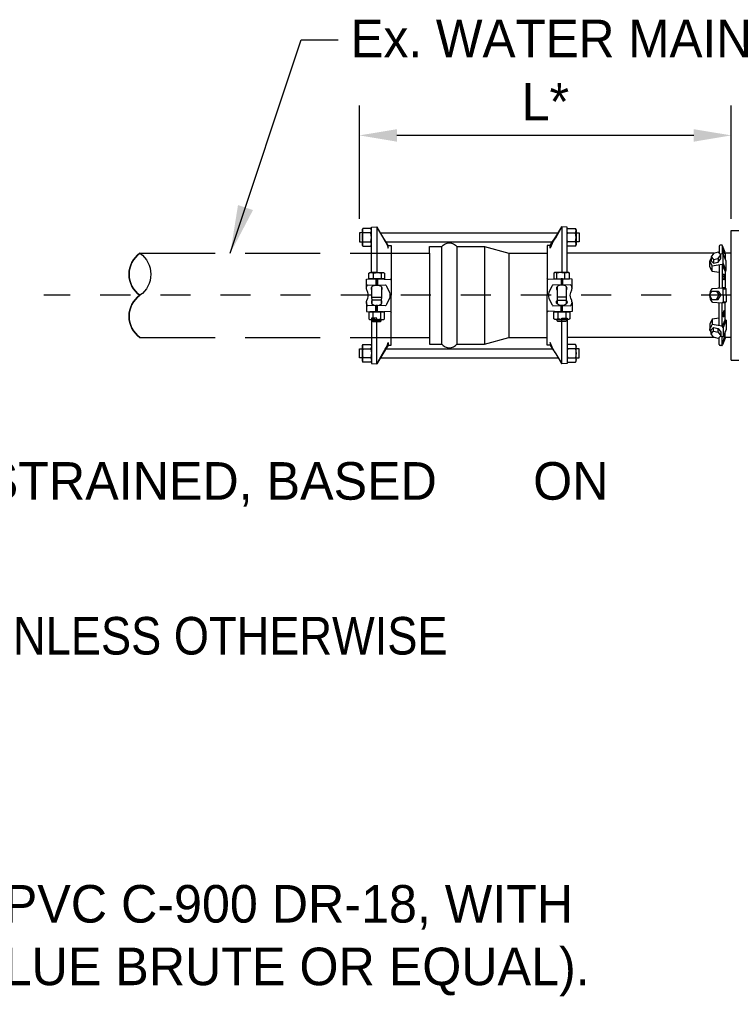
# Model space of a CAD drawing. Header units: feet. Extents: x 6 to 191, y 4 to 30.
# Tile 18 of 42: x 40.75 to 43.12, y 8.01 to 11.29. Entities that reach past the tile are written whole.
import ezdxf

# ---------------------------------------------------------------- set-up
doc = ezdxf.new("R2010")
doc.units = ezdxf.units.FT
doc.header["$MEASUREMENT"] = 0
doc.linetypes.add('B', pattern=[0.3, 0.25, -0.05])
doc.linetypes.add('CENTER', pattern=[2, 1.25, -0.25, 0.25, -0.25])
for name, color, linetype in [('DETAILS', 4, 'Continuous'), ('E-WATER', 140, 'B'), ('P-STORM', 2, 'Continuous'), ('text', 9, 'Continuous')]:
    doc.layers.add(name, color=color, linetype=linetype)
doc.styles.add('RS1', font='SIMPLEX.SHX', dxfattribs={"height": 0.1})
doc.styles.add('SOLID', font='arialbd.ttf')
doc.styles.get("Standard").update_dxf_attribs({"font": 'font31.shx'})
doc.dimstyles.new('COEC', dxfattribs={"dimscale": 13.9, "dimtxt": 0.18, "dimasz": 0.18, "dimexe": 0.18, "dimexo": 0.0625, "dimgap": 0.09, "dimtad": 1, "dimzin": 0, "dimdsep": 46, "dimtxsty": 'Standard', "dimcen": 0.09, "dimclrd": 256, "dimclre": 256, "dimclrt": 256, "dimaunit": 1, "dimadec": 4, "dimazin": 0, "dimtfac": 1, "dimtofl": 0, "dimtmove": 0, "dimatfit": 3, "dimfxl": 1, "dimtolj": 1, "dimtzin": 0, "dimlwd": -1, "dimlwe": -1, "dimarcsym": 0})
doc.dimstyles.get("Standard").update_dxf_attribs({"dimtxt": 0.18, "dimasz": 0.18, "dimexe": 0.18, "dimexo": 0.0625, "dimgap": 0.09, "dimtad": 0, "dimtih": 1, "dimtoh": 1, "dimdec": 4, "dimzin": 0, "dimdsep": 46, "dimtxsty": 'Standard', "dimcen": 0.09, "dimadec": 0, "dimazin": 0, "dimtfac": 1, "dimtdec": 4, "dimtofl": 0, "dimtmove": 0, "dimatfit": 3, "dimfxl": 1, "dimtolj": 1, "dimtzin": 0, "dimarcsym": 0})

# ---------------------------------------------------------------- blocks, each defined once
blk = doc.blocks.new('*D68')
at = {"layer": 'Defpoints', "color": 0, "transparency": 16777216}
for p in [(41.8844, 10.9006), (41.8844, 10.5229), (43.1222, 10.5229)]:
    blk.add_point(p, dxfattribs=at)
at = {"layer": 'text', "transparency": 16777216}
for p, q in [((41.8844, 10.6229), (41.8844, 11.0006)), ((43.1222, 10.6229), (43.1222, 11.0006)), ((42.9972, 10.9006), (42.0094, 10.9006))]:
    blk.add_line(p, q, dxfattribs=at)
for points in [[(42.0094, 10.9214), (42.0094, 10.8797), (41.8844, 10.9006)], [(42.9972, 10.9214), (42.9972, 10.8797), (43.1222, 10.9006)]]:
    blk.add_solid(points, dxfattribs=at)
at = {"layer": 'text', "transparency": 16777216, "insert": (42.5033, 11.0131), "char_height": 0.125, "attachment_point": 5}
blk.add_mtext('\\A1;L*', dxfattribs=at)

msp = doc.modelspace()

# ---------------------------------------------------------------- linework, layer by layer
at = {"layer": 'DETAILS'}
for p, q in [((43.06542, 10.50848), (42.57564, 10.50848)), ((43.06542, 10.22802), (42.57564, 10.22802))]:
    msp.add_line(p, q, dxfattribs=at)
at = {"layer": 'DETAILS', "flags": 128}
for points in [[(41.99031, 10.50848), (42.11791, 10.50848), (42.11791, 10.53054), (42.15853, 10.53054, -0.4831692), (42.20903, 10.53054), (42.30071, 10.53054), (42.38196, 10.50848), (42.50956, 10.50848)], [(41.99031, 10.22802), (42.11791, 10.22802), (42.11791, 10.20596), (42.15853, 10.20596, 0.4831692), (42.20903, 10.20596), (42.30071, 10.20596), (42.38196, 10.22802), (42.50956, 10.22802)]]:
    msp.add_lwpolyline(points, format="xyb", dxfattribs=at)
for points in [[(42.15853, 10.20612), (42.15853, 10.53054)], [(42.20903, 10.53054), (42.20903, 10.20612)], [(42.30071, 10.53054), (42.30071, 10.20612)], [(42.11791, 10.50848), (42.11791, 10.22818)], [(42.38196, 10.50848), (42.38196, 10.22818)]]:
    msp.add_lwpolyline(points, dxfattribs=at)
at = {"layer": 'E-WATER'}
for p, q in [((41.154, 10.50848), (42.11791, 10.50848)), ((41.154, 10.22802), (42.11791, 10.22802))]:
    msp.add_line(p, q, dxfattribs=at)
at = {"layer": 'E-WATER', "linetype": 'Continuous'}
for points in [[(41.154, 10.50848, 0.5170195), (41.154, 10.36825, -1.3635013)], [(41.154, 10.36825, -0.5170195), (41.154, 10.50848, 1.3635013)], [(41.154, 10.50848, -0.5170195), (41.154, 10.36825, 1.3635013)], [(41.154, 10.36825, 0.5170195), (41.154, 10.22802, -1.3635013)], [(41.154, 10.22802, -0.5170195), (41.154, 10.36825, 1.3635013)]]:
    msp.add_lwpolyline(points, format="xyb", dxfattribs=at)
at = {"layer": 'P-STORM'}
for p, q in [((41.9243, 10.59521), (41.94197, 10.59582)), ((41.9243, 10.50848), (41.9243, 10.59521)), ((41.94197, 10.59582), (41.94197, 10.44412)), ((42.57564, 10.59521), (42.55797, 10.59582)), ((42.55797, 10.59582), (42.55797, 10.44412)), ((42.57564, 10.50848), (42.57564, 10.59521)), ((43.08203, 10.5324), (43.08203, 10.50868)), ((43.09035, 10.53527), (43.0849, 10.53527)), ((43.09236, 10.53445), (43.09236, 10.50672)), ((43.10143, 10.51037), (43.09305, 10.53338)), ((41.9243, 10.44412), (41.9243, 10.50848)), ((42.57564, 10.44412), (42.57564, 10.50848)), ((43.07906, 10.4913), (43.07906, 10.47849)), ((43.09236, 10.50672), (43.08589, 10.50493)), ((43.09523, 10.50636), (43.09236, 10.50672)), ((43.09523, 10.47537), (43.09523, 10.50636)), ((43.10499, 10.48169), (43.09523, 10.50636)), ((43.10212, 10.5093), (43.10212, 10.48894)), ((43.1222, 10.50848), (43.10412, 10.50848)), ((43.05094, 10.46457), (43.0509, 10.4823)), ((43.09236, 10.47062), (43.05871, 10.46575)), ((43.05871, 10.44791), (43.05871, 10.46575)), ((43.06331, 10.48772), (43.06331, 10.47491)), ((43.08203, 10.46912), (43.08203, 10.395)), ((43.09523, 10.47537), (43.09236, 10.47062)), ((43.10212, 10.44833), (43.09236, 10.47062)), ((43.09236, 10.47062), (43.09236, 10.39303)), ((43.10499, 10.4507), (43.09523, 10.47537)), ((43.10499, 10.4507), (43.10499, 10.48169)), ((41.94197, 10.44412), (41.9243, 10.44412)), ((42.55797, 10.44412), (42.57564, 10.44412)), ((43.08203, 10.44431), (43.05871, 10.44791)), ((43.10212, 10.44833), (43.10499, 10.4507)), ((43.10212, 10.44833), (43.10212, 10.39303)), ((43.05924, 10.39072), (43.09236, 10.39303)), ((43.10212, 10.39303), (43.09236, 10.39303)), ((43.09236, 10.39303), (43.09523, 10.39016)), ((43.09523, 10.39016), (43.10499, 10.39016)), ((43.09523, 10.36825), (43.09523, 10.39016)), ((43.10212, 10.39303), (43.10499, 10.39016)), ((43.10499, 10.36825), (43.10499, 10.39016)), ((43.07317, 10.3826), (43.08105, 10.36825)), ((43.07317, 10.35391), (43.08105, 10.36825)), ((43.08761, 10.36825), (43.08105, 10.36825)), ((43.08761, 10.36825), (43.08105, 10.36825)), ((43.09523, 10.36825), (43.09523, 10.34634)), ((43.10499, 10.36825), (43.10499, 10.34634)), ((43.05924, 10.34579), (43.09236, 10.34347)), ((43.08203, 10.26738), (43.08203, 10.34151)), ((43.09236, 10.34347), (43.09523, 10.34634)), ((43.10212, 10.34347), (43.09236, 10.34347)), ((43.09236, 10.26589), (43.09236, 10.34347)), ((43.09523, 10.34634), (43.10499, 10.34634)), ((43.10212, 10.34347), (43.10499, 10.34634)), ((43.10212, 10.28818), (43.10212, 10.34347)), ((41.94197, 10.29239), (41.9243, 10.29239)), ((41.9243, 10.29239), (41.9243, 10.22802)), ((41.94197, 10.14068), (41.94197, 10.29239)), ((42.55797, 10.14068), (42.55797, 10.29239)), ((42.55797, 10.29239), (42.57564, 10.29239)), ((42.57564, 10.29239), (42.57564, 10.22802)), ((43.08203, 10.29219), (43.05871, 10.2886)), ((43.05094, 10.27193), (43.0509, 10.25421)), ((43.05871, 10.2886), (43.05871, 10.27076)), ((43.09236, 10.26589), (43.05871, 10.27076)), ((43.06331, 10.24879), (43.06331, 10.2616)), ((43.10212, 10.28818), (43.09236, 10.26589)), ((43.09523, 10.26114), (43.09236, 10.26589)), ((43.10499, 10.28581), (43.09523, 10.26114)), ((43.09523, 10.26114), (43.09523, 10.23015)), ((43.10212, 10.28818), (43.10499, 10.28581)), ((43.10499, 10.28581), (43.10499, 10.25482)), ((41.9243, 10.22802), (41.9243, 10.1413)), ((42.57564, 10.22802), (42.57564, 10.1413)), ((43.07906, 10.24521), (43.07906, 10.25802)), ((43.08203, 10.2041), (43.08203, 10.22782)), ((43.09236, 10.22978), (43.08589, 10.23157)), ((43.09523, 10.23015), (43.09236, 10.22978)), ((43.09236, 10.20205), (43.09236, 10.22978)), ((43.10143, 10.22613), (43.09305, 10.20312)), ((43.10499, 10.25482), (43.09523, 10.23015)), ((43.10212, 10.2272), (43.10212, 10.24756)), ((43.1222, 10.22802), (43.10412, 10.22802)), ((43.09035, 10.20123), (43.0849, 10.20123)), ((41.9243, 10.1413), (41.94197, 10.14068)), ((42.57564, 10.1413), (42.55797, 10.14068))]:
    msp.add_line(p, q, dxfattribs=at)
at = {"layer": 'P-STORM', "linetype": 'Continuous'}
for p, q in [((43.1222, 10.58425), (43.15349, 10.58425)), ((43.1222, 10.15225), (43.1222, 10.58425)), ((43.1222, 10.36413), (43.1222, 10.58013)), ((43.1222, 10.15225), (43.15349, 10.15225))]:
    msp.add_line(p, q, dxfattribs=at)
at = {"layer": 'P-STORM', "flags": 128}
for points in [[(41.9243, 10.58668), (41.92247, 10.59061), (41.89631, 10.59061), (41.89448, 10.58668), (41.89448, 10.57653), (41.88435, 10.57653), (41.88435, 10.54606), (41.89448, 10.54606), (41.89448, 10.5359), (41.89631, 10.53197), (41.92249, 10.53203), (41.9243, 10.5359)], [(42.57564, 10.58668), (42.57747, 10.59061), (42.60363, 10.59061), (42.60546, 10.58668), (42.60546, 10.57653), (42.61559, 10.57653), (42.61559, 10.54606), (42.60546, 10.54606), (42.60546, 10.5359), (42.60363, 10.53197), (42.57745, 10.53203), (42.57564, 10.5359)], [(41.89448, 10.57653), (41.89448, 10.54606)], [(41.95386, 10.57653), (42.54491, 10.57653)], [(42.60546, 10.57653), (42.60546, 10.54606)], [(41.89631, 10.54664), (41.92247, 10.54664)], [(41.9728, 10.54606), (42.52714, 10.54616)], [(41.98041, 10.5342), (41.99031, 10.53378)], [(41.99031, 10.53378), (41.99031, 10.36825)], [(42.51953, 10.5342), (42.50963, 10.53378)], [(42.50963, 10.53378), (42.50963, 10.36825)], [(42.60363, 10.54664), (42.57747, 10.54664)], [(41.93166, 10.42283), (41.93166, 10.44208)], [(41.93958, 10.42275), (41.93958, 10.4026)], [(41.94197, 10.40252), (41.94201, 10.42283)], [(41.94436, 10.42275), (41.94436, 10.4026)], [(41.95785, 10.42283), (41.95785, 10.44208)], [(42.5421, 10.42283), (42.5421, 10.44208)], [(42.55558, 10.42275), (42.55558, 10.4026)], [(42.55797, 10.40252), (42.55794, 10.42283)], [(42.56036, 10.42275), (42.56036, 10.4026)], [(42.56828, 10.42283), (42.56828, 10.44208)], [(41.92674, 10.33945), (41.92674, 10.35174), (41.92637, 10.36189), (41.92637, 10.39679)], [(41.95757, 10.39679), (41.95757, 10.36189), (41.9572, 10.35174), (41.9572, 10.33945)], [(42.54237, 10.39679), (42.54237, 10.36189), (42.54274, 10.35174), (42.54274, 10.33945)], [(42.57321, 10.33945), (42.57321, 10.35174), (42.57357, 10.36189), (42.57357, 10.39679)], [(41.92637, 10.36189), (41.95757, 10.36189)], [(41.99031, 10.20273), (41.99031, 10.36825)], [(42.50963, 10.20273), (42.50963, 10.36825)], [(42.57357, 10.36189), (42.54237, 10.36189)], [(41.9572, 10.35174), (41.92674, 10.35174)], [(41.93958, 10.31376), (41.93958, 10.3339)], [(41.94197, 10.33399), (41.94201, 10.31367)], [(41.94436, 10.31376), (41.94436, 10.3339)], [(42.54274, 10.35174), (42.57321, 10.35174)], [(42.55558, 10.31376), (42.55558, 10.3339)], [(42.55797, 10.33399), (42.55794, 10.31367)], [(42.56036, 10.31376), (42.56036, 10.3339)], [(41.92878, 10.31179), (41.92877, 10.28983)], [(41.95516, 10.31179), (41.95516, 10.28984)], [(42.54478, 10.31179), (42.54478, 10.28984)], [(42.57116, 10.31179), (42.57117, 10.28983)], [(41.92674, 10.2878), (41.92674, 10.28307), (41.92923, 10.28065), (41.95471, 10.28065), (41.9572, 10.28307), (41.9572, 10.2878)], [(41.9572, 10.28307), (41.92674, 10.28307)], [(42.57321, 10.2878), (42.57321, 10.28307), (42.57071, 10.28065), (42.54523, 10.28065), (42.54274, 10.28307), (42.54274, 10.2878)], [(42.54274, 10.28307), (42.5732, 10.28307)], [(41.9243, 10.14998), (41.92247, 10.14605), (41.89631, 10.14605), (41.89448, 10.14998), (41.89448, 10.16014), (41.88435, 10.16014), (41.88435, 10.19061), (41.89448, 10.19061), (41.89448, 10.20076), (41.89631, 10.20469), (41.92249, 10.20464), (41.9243, 10.20076)], [(41.98041, 10.20231), (41.99031, 10.20273)], [(42.51953, 10.20231), (42.50963, 10.20273)], [(42.57564, 10.14998), (42.57747, 10.14605), (42.60363, 10.14605), (42.60546, 10.14998), (42.60546, 10.16014), (42.61559, 10.16014), (42.61559, 10.19061), (42.60546, 10.19061), (42.60546, 10.20076), (42.60363, 10.20469), (42.57745, 10.20464), (42.57564, 10.20076)], [(41.89448, 10.16014), (41.89448, 10.19061)], [(41.89631, 10.19003), (41.92247, 10.19003)], [(41.9728, 10.19061), (42.52714, 10.1905)], [(42.60363, 10.19003), (42.57747, 10.19003)], [(42.60546, 10.16014), (42.60546, 10.19061)], [(41.95386, 10.16014), (42.54491, 10.16014)]]:
    msp.add_lwpolyline(points, dxfattribs=at)
for points in [[(41.89631, 10.53198, -0.2496441), (41.89631, 10.54664, -0.1249094), (41.89631, 10.57595, -0.2498151), (41.89631, 10.59061, 2.3295405)], [(41.92247, 10.53198, 0.2496441), (41.92247, 10.54664, 0.1249094), (41.92247, 10.57595, 0.2498151), (41.92247, 10.59061, -2.3295405)], [(41.94197, 10.59582), (41.96082, 10.56268), (41.96572, 10.55474, -0.0756473), (41.98046, 10.52489), (41.98046, 10.53412), (41.97365, 10.5448), (41.96202, 10.56281), (41.94199, 10.59579)], [(42.55797, 10.59582), (42.53912, 10.56268), (42.53422, 10.55474, 0.0756473), (42.51948, 10.52489), (42.51948, 10.53412), (42.52629, 10.5448), (42.53792, 10.56281), (42.55795, 10.59579)], [(42.57747, 10.53198, -0.2496441), (42.57747, 10.54664, -0.1249094), (42.57747, 10.57595, -0.2498151), (42.57747, 10.59061, 2.3295405)], [(42.60363, 10.53198, 0.2496441), (42.60363, 10.54664, 0.1249094), (42.60363, 10.57595, 0.2498151), (42.60363, 10.59061, -2.3295405)], [(41.92247, 10.57595), (41.89631, 10.57595, 4.3157941)], [(42.57747, 10.57595), (42.60363, 10.57595, -4.3157941)], [(41.9077, 10.39197), (41.9077, 10.42163), (41.93958, 10.42275), (41.94197, 10.42283), (41.94436, 10.42275), (41.98775, 10.42123, 0.260039), (41.98945, 10.42249), (41.99031, 10.4244)], [(41.91578, 10.44208, -0.2567541), (41.93165, 10.44208, -0.1555607), (41.95784, 10.44208, -0.3949087), (41.96815, 10.44208, 0.999914)], [(42.59224, 10.39197), (42.59224, 10.42163), (42.56036, 10.42275), (42.55797, 10.42283), (42.55558, 10.42275), (42.51219, 10.42123, -0.260039), (42.51049, 10.42249), (42.50963, 10.4244)], [(42.58416, 10.44208, 0.2567541), (42.56829, 10.44208, 0.1555607), (42.5421, 10.44208, 0.3949087), (42.53179, 10.44208, -0.999914)], [(41.92637, 10.38559, -0.1654607), (41.9243, 10.39127, -0.1763281), (41.92637, 10.39679, -0.2232788), (41.94197, 10.40245, -0.2232199), (41.95757, 10.39679, -0.3703992), (41.95757, 10.38559, -43.2937665)], [(42.57357, 10.38559, 0.1654607), (42.57564, 10.39127, 0.1763281), (42.57357, 10.39679, 0.2232788), (42.55797, 10.40245, 0.2232199), (42.54237, 10.39679, 0.3703992), (42.54237, 10.38559, 43.2937665)], [(41.9077, 10.34453), (41.9077, 10.31487), (41.93958, 10.31376), (41.94197, 10.31367), (41.94436, 10.31376), (41.98775, 10.31527, -0.260039), (41.98945, 10.31401), (41.99031, 10.3121)], [(41.92637, 10.35108, 0.1654607), (41.9243, 10.3454, 0.1763281), (41.92637, 10.33988, 0.2232788), (41.94197, 10.33422, 0.2232199), (41.95757, 10.33988, 0.3703992), (41.95757, 10.35108, 43.2937665)], [(42.59224, 10.34453), (42.59224, 10.31487), (42.56036, 10.31376), (42.55797, 10.31367), (42.55558, 10.31376), (42.51219, 10.31527, 0.260039), (42.51049, 10.31401), (42.50963, 10.3121)], [(42.57357, 10.35108, -0.1654607), (42.57564, 10.3454, -0.1763281), (42.57357, 10.33988, -0.2232788), (42.55797, 10.33422, -0.2232199), (42.54237, 10.33988, -0.3703992), (42.54237, 10.35108, -43.2937665)], [(41.91558, 10.31179, -0.3097278), (41.92878, 10.31179, -0.1425026), (41.95516, 10.31179, -0.3095457), (41.96835, 10.31179, 26.8768464)], [(42.58436, 10.31179, 0.3097278), (42.57116, 10.31179, 0.1425026), (42.54478, 10.31179, 0.3095457), (42.53159, 10.31179, -26.8768464)], [(41.91558, 10.28984, 0.3097278), (41.92878, 10.28984, 0.1425026), (41.95516, 10.28984, 0.3095457), (41.96835, 10.28984, -26.8768464)], [(42.58436, 10.28984, -0.3097278), (42.57116, 10.28984, -0.1425026), (42.54478, 10.28984, -0.3095457), (42.53159, 10.28984, 26.8768464)], [(41.89631, 10.20469, 0.2496441), (41.89631, 10.19003, 0.1249094), (41.89631, 10.16071, 0.2498151), (41.89631, 10.14605, -2.3295405)], [(41.92247, 10.20469, -0.2496441), (41.92247, 10.19003, -0.1249094), (41.92247, 10.16071, -0.2498151), (41.92247, 10.14605, 2.3295405)], [(41.94197, 10.14068), (41.96082, 10.17382), (41.96572, 10.18177, 0.0756473), (41.98046, 10.21161), (41.98046, 10.20238), (41.97365, 10.1917), (41.96202, 10.17369), (41.94199, 10.14071)], [(42.55797, 10.14068), (42.53912, 10.17382), (42.53422, 10.18177, -0.0756473), (42.51948, 10.21161), (42.51948, 10.20238), (42.52629, 10.1917), (42.53792, 10.17369), (42.55795, 10.14071)], [(42.57747, 10.20469, 0.2496441), (42.57747, 10.19003, 0.1249094), (42.57747, 10.16071, 0.2498151), (42.57747, 10.14605, -2.3295405)], [(42.60363, 10.20469, -0.2496441), (42.60363, 10.19003, -0.1249094), (42.60363, 10.16071, -0.2498151), (42.60363, 10.14605, 2.3295405)], [(41.92247, 10.16071), (41.89631, 10.16071, -4.3157941)], [(42.57747, 10.16071), (42.60363, 10.16071, 4.3157941)]]:
    msp.add_lwpolyline(points, format="xyb", dxfattribs=at)
at = {"layer": 'P-STORM', "linetype": 'Continuous'}
msp.add_lwpolyline([(43.1222, 10.15225), (43.1222, 10.58425)], dxfattribs=at)
at = {"layer": 'P-STORM'}
for points in [[(43.09901, 10.50717), (43.09893, 10.50727), (43.09884, 10.50742), (43.09874, 10.5076), (43.09863, 10.50782), (43.09852, 10.50808), (43.09839, 10.50837), (43.09827, 10.50871), (43.09813, 10.50907), (43.098, 10.50947), (43.09785, 10.5099), (43.09771, 10.51036), (43.09756, 10.51084), (43.0974, 10.51135), (43.09725, 10.51189), (43.09709, 10.51244), (43.09694, 10.51301), (43.09678, 10.5136), (43.09663, 10.5142), (43.09647, 10.51481), (43.09632, 10.51543), (43.09617, 10.51605), (43.09602, 10.51668), (43.09588, 10.51731), (43.09574, 10.51793), (43.09561, 10.51855), (43.09548, 10.51916), (43.09536, 10.51976), (43.09525, 10.52035), (43.09514, 10.52092), (43.09504, 10.52148), (43.09495, 10.52201), (43.09487, 10.52252), (43.09479, 10.52301), (43.09473, 10.52346), (43.09467, 10.52389), (43.09463, 10.52429), (43.09459, 10.52466), (43.09457, 10.52499), (43.09455, 10.52528), (43.09455, 10.52554), (43.09455, 10.52576), (43.09457, 10.52595), (43.09459, 10.52609), (43.09463, 10.52619), (43.09467, 10.52625), (43.09473, 10.52627), (43.09479, 10.52625), (43.09487, 10.52619), (43.09495, 10.52609), (43.09504, 10.52595), (43.09514, 10.52576), (43.09525, 10.52554), (43.09536, 10.52528), (43.09548, 10.52499), (43.09561, 10.52466), (43.09574, 10.52429), (43.09588, 10.52389), (43.09602, 10.52346), (43.09617, 10.523), (43.09632, 10.52252), (43.09647, 10.52201), (43.09663, 10.52148), (43.09678, 10.52092), (43.09694, 10.52035), (43.09709, 10.51976), (43.09725, 10.51916), (43.0974, 10.51855), (43.09756, 10.51793), (43.09771, 10.51731), (43.09785, 10.51668), (43.098, 10.51605), (43.09813, 10.51543), (43.09827, 10.51481), (43.09839, 10.5142), (43.09852, 10.5136), (43.09863, 10.51301), (43.09874, 10.51244), (43.09884, 10.51188), (43.09893, 10.51135), (43.09901, 10.51084), (43.09908, 10.51036), (43.09915, 10.5099), (43.0992, 10.50947), (43.09925, 10.50907), (43.09928, 10.50871), (43.09931, 10.50837), (43.09932, 10.50808), (43.09933, 10.50782), (43.09932, 10.5076), (43.09931, 10.50742), (43.09928, 10.50727), (43.09925, 10.50717), (43.0992, 10.50711), (43.09915, 10.50709), (43.09908, 10.50711)], [(43.05543, 10.49601), (43.05543, 10.4832), (43.06331, 10.47491), (43.07906, 10.47849), (43.08761, 10.49044), (43.08761, 10.50325), (43.07906, 10.51158), (43.06331, 10.508)], [(43.09487, 10.42848), (43.09479, 10.42911), (43.09473, 10.42973), (43.09467, 10.43036), (43.09463, 10.43098), (43.09459, 10.4316), (43.09457, 10.43222), (43.09455, 10.43282), (43.09455, 10.4334), (43.09455, 10.43398), (43.09457, 10.43453), (43.09459, 10.43506), (43.09463, 10.43557), (43.09467, 10.43606), (43.09473, 10.43652), (43.09479, 10.43695), (43.09487, 10.43734), (43.09495, 10.43771), (43.09504, 10.43804), (43.09514, 10.43833), (43.09525, 10.43859), (43.09536, 10.43882), (43.09548, 10.439), (43.09561, 10.43914), (43.09574, 10.43924), (43.09588, 10.4393), (43.09602, 10.43932), (43.09617, 10.4393), (43.09632, 10.43924), (43.09647, 10.43914), (43.09663, 10.439), (43.09678, 10.43882), (43.09694, 10.4386), (43.09709, 10.43834), (43.09725, 10.43804), (43.0974, 10.43771), (43.09756, 10.43734), (43.09771, 10.43694), (43.09785, 10.43652), (43.098, 10.43606), (43.09813, 10.43557), (43.09827, 10.43506), (43.09839, 10.43453), (43.09852, 10.43398), (43.09863, 10.4334), (43.09874, 10.43282), (43.09884, 10.43222), (43.09893, 10.4316), (43.09901, 10.43099), (43.09908, 10.43036), (43.09915, 10.42973), (43.0992, 10.42911), (43.09925, 10.42848), (43.09928, 10.42786), (43.09931, 10.42725), (43.09932, 10.42665), (43.09933, 10.42606), (43.09932, 10.42549), (43.09931, 10.42494), (43.09928, 10.4244), (43.09925, 10.42389), (43.0992, 10.42341), (43.09915, 10.42295), (43.09908, 10.42252), (43.09901, 10.42212), (43.09893, 10.42176), (43.09884, 10.42143), (43.09874, 10.42113), (43.09863, 10.42087), (43.09852, 10.42065), (43.09839, 10.42047), (43.09827, 10.42033), (43.09813, 10.42022), (43.098, 10.42016), (43.09785, 10.42014), (43.09771, 10.42016), (43.09756, 10.42022), (43.0974, 10.42033), (43.09725, 10.42047), (43.09709, 10.42065), (43.09694, 10.42087), (43.09678, 10.42113), (43.09663, 10.42143), (43.09647, 10.42176), (43.09632, 10.42212), (43.09617, 10.42252), (43.09602, 10.42295), (43.09588, 10.42341), (43.09574, 10.42389), (43.09561, 10.4244), (43.09548, 10.42494), (43.09536, 10.42549), (43.09525, 10.42606), (43.09514, 10.42665), (43.09504, 10.42725), (43.09495, 10.42786)], [(43.09487, 10.30802), (43.09479, 10.3074), (43.09473, 10.30677), (43.09467, 10.30614), (43.09463, 10.30552), (43.09459, 10.3049), (43.09457, 10.30429), (43.09455, 10.30369), (43.09455, 10.3031), (43.09455, 10.30253), (43.09457, 10.30198), (43.09459, 10.30144), (43.09463, 10.30093), (43.09467, 10.30045), (43.09473, 10.29999), (43.09479, 10.29956), (43.09487, 10.29916), (43.09495, 10.29879), (43.09504, 10.29846), (43.09514, 10.29817), (43.09525, 10.29791), (43.09536, 10.29769), (43.09548, 10.29751), (43.09561, 10.29736), (43.09574, 10.29726), (43.09588, 10.2972), (43.09602, 10.29718), (43.09617, 10.2972), (43.09632, 10.29726), (43.09647, 10.29736), (43.09663, 10.29751), (43.09678, 10.29769), (43.09694, 10.29791), (43.09709, 10.29817), (43.09725, 10.29846), (43.0974, 10.2988), (43.09756, 10.29916), (43.09771, 10.29956), (43.09785, 10.29999), (43.098, 10.30045), (43.09813, 10.30093), (43.09827, 10.30144), (43.09839, 10.30197), (43.09852, 10.30253), (43.09863, 10.3031), (43.09874, 10.30369), (43.09884, 10.30429), (43.09893, 10.3049), (43.09901, 10.30552), (43.09908, 10.30614), (43.09915, 10.30677), (43.0992, 10.3074), (43.09925, 10.30802), (43.09928, 10.30864), (43.09931, 10.30925), (43.09932, 10.30985), (43.09933, 10.31044), (43.09932, 10.31101), (43.09931, 10.31157), (43.09928, 10.3121), (43.09925, 10.31261), (43.0992, 10.31309), (43.09915, 10.31355), (43.09908, 10.31398), (43.09901, 10.31438), (43.09893, 10.31475), (43.09884, 10.31508), (43.09874, 10.31537), (43.09863, 10.31563), (43.09852, 10.31585), (43.09839, 10.31604), (43.09827, 10.31618), (43.09813, 10.31628), (43.098, 10.31634), (43.09785, 10.31636), (43.09771, 10.31634), (43.09756, 10.31628), (43.0974, 10.31618), (43.09725, 10.31604), (43.09709, 10.31585), (43.09694, 10.31563), (43.09678, 10.31537), (43.09663, 10.31508), (43.09647, 10.31475), (43.09632, 10.31438), (43.09617, 10.31398), (43.09602, 10.31355), (43.09588, 10.3131), (43.09574, 10.31261), (43.09561, 10.3121), (43.09548, 10.31157), (43.09536, 10.31101), (43.09525, 10.31044), (43.09514, 10.30985), (43.09504, 10.30925), (43.09495, 10.30864)], [(43.05543, 10.24049), (43.05543, 10.2533), (43.06331, 10.2616), (43.07906, 10.25802), (43.08761, 10.24607), (43.08761, 10.23326), (43.07906, 10.22492), (43.06331, 10.2285)], [(43.09901, 10.22933), (43.09893, 10.22923), (43.09884, 10.22909), (43.09874, 10.2289), (43.09863, 10.22868), (43.09852, 10.22842), (43.09839, 10.22813), (43.09827, 10.2278), (43.09813, 10.22743), (43.098, 10.22703), (43.09785, 10.22661), (43.09771, 10.22615), (43.09756, 10.22566), (43.0974, 10.22515), (43.09725, 10.22462), (43.09709, 10.22407), (43.09694, 10.22349), (43.09678, 10.22291), (43.09663, 10.22231), (43.09647, 10.22169), (43.09632, 10.22107), (43.09617, 10.22045), (43.09602, 10.21982), (43.09588, 10.2192), (43.09574, 10.21857), (43.09561, 10.21795), (43.09548, 10.21734), (43.09536, 10.21674), (43.09525, 10.21615), (43.09514, 10.21558), (43.09504, 10.21503), (43.09495, 10.21449), (43.09487, 10.21398), (43.09479, 10.2135), (43.09473, 10.21304), (43.09467, 10.21261), (43.09463, 10.21221), (43.09459, 10.21185), (43.09457, 10.21152), (43.09455, 10.21122), (43.09455, 10.21096), (43.09455, 10.21074), (43.09457, 10.21056), (43.09459, 10.21042), (43.09463, 10.21031), (43.09467, 10.21025), (43.09473, 10.21023), (43.09479, 10.21025), (43.09487, 10.21031), (43.09495, 10.21041), (43.09504, 10.21056), (43.09514, 10.21074), (43.09525, 10.21096), (43.09536, 10.21122), (43.09548, 10.21152), (43.09561, 10.21185), (43.09574, 10.21221), (43.09588, 10.21261), (43.09602, 10.21304), (43.09617, 10.2135), (43.09632, 10.21398), (43.09647, 10.21449), (43.09663, 10.21503), (43.09678, 10.21558), (43.09694, 10.21615), (43.09709, 10.21674), (43.09725, 10.21734), (43.0974, 10.21795), (43.09756, 10.21857), (43.09771, 10.2192), (43.09785, 10.21982), (43.098, 10.22045), (43.09813, 10.22107), (43.09827, 10.22169), (43.09839, 10.22231), (43.09852, 10.22291), (43.09863, 10.22349), (43.09874, 10.22407), (43.09884, 10.22462), (43.09893, 10.22515), (43.09901, 10.22566), (43.09908, 10.22615), (43.09915, 10.2266), (43.0992, 10.22703), (43.09925, 10.22743), (43.09928, 10.2278), (43.09931, 10.22813), (43.09932, 10.22843), (43.09933, 10.22869), (43.09932, 10.22891), (43.09931, 10.22909), (43.09928, 10.22923), (43.09925, 10.22933), (43.0992, 10.22939), (43.09915, 10.22941), (43.09908, 10.22939)]]:
    msp.add_lwpolyline(points, close=True, dxfattribs=at)
for points in [[(43.05543, 10.4918), (43.05526, 10.49151), (43.05463, 10.49044), (43.05408, 10.48948), (43.05357, 10.48861), (43.0531, 10.48781), (43.05265, 10.48704), (43.05224, 10.48631), (43.05187, 10.48561), (43.05154, 10.48493), (43.05127, 10.48426), (43.05107, 10.48361), (43.05094, 10.48295), (43.0509, 10.4823), (43.05094, 10.48163), (43.05107, 10.48096), (43.05127, 10.48026), (43.05154, 10.47955), (43.05187, 10.4788), (43.05224, 10.47803), (43.05265, 10.47722), (43.0531, 10.47638), (43.05357, 10.47549), (43.05408, 10.47452), (43.05463, 10.47346), (43.05526, 10.47228), (43.05597, 10.47094), (43.05677, 10.46942), (43.05767, 10.4677), (43.05871, 10.46575)], [(43.05543, 10.49601), (43.06331, 10.48772), (43.07906, 10.4913), (43.08761, 10.50325)], [(43.05871, 10.44791), (43.05767, 10.44986), (43.05677, 10.4516), (43.05597, 10.45316), (43.05526, 10.45455), (43.05463, 10.4558), (43.05408, 10.45694), (43.05357, 10.45798), (43.0531, 10.45895), (43.05265, 10.45987), (43.05224, 10.46075), (43.05187, 10.46158), (43.05154, 10.46238), (43.05127, 10.46314), (43.05107, 10.46387), (43.05094, 10.46457), (43.0509, 10.46525), (43.05094, 10.46585)], [(43.04954, 10.36825), (43.05742, 10.3826), (43.07906, 10.3826), (43.08761, 10.36825)], [(43.04954, 10.36825), (43.05742, 10.35391), (43.07906, 10.35391), (43.08761, 10.36825)], [(43.05871, 10.2886), (43.05767, 10.28664), (43.05677, 10.2849), (43.05597, 10.28334), (43.05526, 10.28195), (43.05463, 10.2807), (43.05408, 10.27956), (43.05357, 10.27852), (43.0531, 10.27755), (43.05265, 10.27663), (43.05224, 10.27576), (43.05187, 10.27492), (43.05154, 10.27413), (43.05127, 10.27336), (43.05107, 10.27263), (43.05094, 10.27193), (43.0509, 10.27126), (43.05094, 10.27065)], [(43.05543, 10.24471), (43.05526, 10.245), (43.05463, 10.24607), (43.05408, 10.24702), (43.05357, 10.24789), (43.0531, 10.2487), (43.05265, 10.24946), (43.05224, 10.25019), (43.05187, 10.25089), (43.05154, 10.25157), (43.05127, 10.25224), (43.05107, 10.2529), (43.05094, 10.25355), (43.0509, 10.25421), (43.05094, 10.25487), (43.05107, 10.25555), (43.05127, 10.25624), (43.05154, 10.25696), (43.05187, 10.2577), (43.05224, 10.25847), (43.05265, 10.25928), (43.0531, 10.26012), (43.05357, 10.26102), (43.05408, 10.26198), (43.05463, 10.26304), (43.05526, 10.26423), (43.05597, 10.26556), (43.05677, 10.26708), (43.05767, 10.2688), (43.05871, 10.27076)], [(43.05543, 10.24049), (43.06331, 10.24879), (43.07906, 10.24521), (43.08761, 10.23326)]]:
    msp.add_lwpolyline(points, dxfattribs=at)
at = {"layer": 'P-STORM', "flags": 128}
for points in [[(41.93166, 10.42283), (41.91578, 10.42283), (41.91578, 10.44208), (41.91912, 10.44412), (41.96482, 10.44412), (41.96816, 10.44208), (41.96816, 10.42283)], [(42.56828, 10.42283), (42.58416, 10.42283), (42.58416, 10.44208), (42.58082, 10.44412), (42.53512, 10.44412), (42.53178, 10.44208), (42.53178, 10.42283)], [(41.91912, 10.31384), (41.91558, 10.31179), (41.91558, 10.28984), (41.91912, 10.2878), (41.96482, 10.2878), (41.96835, 10.28984), (41.96836, 10.31179), (41.96482, 10.31384), (41.942, 10.31384), (41.91912, 10.31384)], [(42.58082, 10.31384), (42.58436, 10.31179), (42.58436, 10.28984), (42.58082, 10.2878), (42.53512, 10.2878), (42.53159, 10.28984), (42.53159, 10.31179), (42.53512, 10.31384), (42.55794, 10.31384), (42.58082, 10.31384)]]:
    msp.add_lwpolyline(points, close=True, dxfattribs=at)
for points in [[(41.90884, 10.38602, -0.0927989), (41.9077, 10.39197, -0.1894693), (41.91248, 10.40355), (41.93958, 10.4026), (41.94197, 10.40252), (41.94436, 10.4026), (41.97146, 10.40355, -0.0736815), (41.97466, 10.39884), (41.98457, 10.37799, -0.1689283), (41.98457, 10.35868), (41.97466, 10.33783, -0.0768666), (41.97146, 10.33312), (41.94436, 10.33406), (41.94197, 10.33415), (41.93958, 10.33407), (41.91248, 10.33312, -0.18942), (41.9077, 10.34469, -0.0923174), (41.90884, 10.35064), (41.91207, 10.35905, 0.1859263), (41.91207, 10.37762), (41.90884, 10.38602)], [(42.5911, 10.38602, 0.0927989), (42.59224, 10.39197, 0.1894693), (42.58746, 10.40355), (42.56036, 10.4026), (42.55797, 10.40252), (42.55558, 10.4026), (42.52848, 10.40355, 0.0736815), (42.52528, 10.39884), (42.51537, 10.37799, 0.1689283), (42.51537, 10.35868), (42.52528, 10.33783, 0.0768666), (42.52848, 10.33312), (42.55558, 10.33406), (42.55797, 10.33415), (42.56036, 10.33407), (42.58746, 10.33312, 0.18942), (42.59224, 10.34469, 0.0923174), (42.5911, 10.35064), (42.58787, 10.35905, -0.1859263), (42.58787, 10.37762), (42.5911, 10.38602)]]:
    msp.add_lwpolyline(points, format="xyb", close=True, dxfattribs=at)
at = {"layer": 'P-STORM'}
for centre, radius, start, end in [((43.0849, 10.5324), 0.00287, 90, 180), ((43.09035, 10.5324), 0.00287, 20.00822, 90), ((43.10412, 10.51135), 0.00287, 200.00822, 270), ((43.05944, 10.38786), 0.00287, 94, 142.56022), ((43.07917, 10.395), 0.00287, 274, 360), ((43.08504, 10.36825), 0.03512, 142.56022, 178.84325), ((43.08504, 10.36825), 0.03512, 181.15675, 217.43978), ((43.05944, 10.34865), 0.00287, 217.43978, 266), ((43.07917, 10.34151), 0.00287, 360, 86), ((43.10412, 10.22515), 0.00287, 90, 159.99178), ((43.0849, 10.2041), 0.00287, 180, 270), ((43.09035, 10.2041), 0.00287, 270, 339.99178)]:
    msp.add_arc(centre, radius, start, end, dxfattribs=at)
at = {"layer": 'text', "linetype": 'CENTER', "ltscale": 0.05}
msp.add_line((43.1222, 10.36825), (40.83423, 10.36825), dxfattribs=at)

# ---------------------------------------------------------------- texts
at = {"layer": 'text', "char_height": 0.12502, "attachment_point": 1}
for s, insert, width in [('Ex. WATER MAIN', (41.85493, 11.28578), 3.0220613), ('{\\W0.9;VERTICAL BEND (45%%D BEND UNLESS OTHERWISE APPROVED)}', (38.60627, 9.29764), 4.1722007)]:
    msp.add_mtext(s, dxfattribs=dict(at, insert=insert, width=width))
at = {"layer": 'text', "char_height": 0.125, "attachment_point": 1}
for s, insert, width, style in [('{\\Ffont31|c0;L - REQUIRED LENGTH TO BE RESTRAINED, BASED ^ION RESTRAINT TABLE}', (37.96277, 9.813), 5.1798214, 'RS1'), ('\\pxi-2,l2;{\\Ffont31|c0;A. WATER MAIN SHALL BE \\C30;\\c2254834;AWWA PVC C-900 DR-18\\C256;, WITH  ^I     ELASTOMETRIC SEALING JOINTS, (\\C30;\\c2254834;JM EAGLE BLUE BRUTE\\C256; OR EQUAL).\\P\\pi0,l0;\\PB.  ALL FITTINGS SHALL BE DUCTILE IRON PIPE FITTINGS AND \\P   MEET ANSI/AWWA C-153/A21.53-84 SPECIFICATIONS. ALL FITTINGS \\P   AND PIPE JOINTS SHALL BE RESTRAINED USING EITHER A \\P   MECHANICAL JOINT FOLLOWER GLAND AND  PIPE JOINT RESTRAINT \\P   HARNESS BY EBAA OR EQUAL. }', (37.95183, 8.40525), 7.0173083, 'SOLID')]:
    msp.add_mtext(s, dxfattribs=dict(at, insert=insert, width=width, style=style))

# ---------------------------------------------------------------- dimensions: what is measured, and where the dimension line sits
at = {"layer": 'text'}
dim = msp.add_linear_dim(base=(41.88435, 10.90057), p1=(43.1222, 10.52286), p2=(41.88435, 10.52286), angle=180, text='L*', dimstyle='COEC', override={"dimscale": 5, "dimtxt": 0.025, "dimasz": 0.025, "dimexe": 0.02, "dimexo": 0.02, "dimgap": 0.01, "dimaunit": 0}, dxfattribs=at)
dim.commit()
dim.dimension.update_dxf_attribs({"geometry": '*D68', "text_midpoint": (42.50328, 10.90057), "dimtype": 161})

# ---------------------------------------------------------------- leaders
msp.add_leader([(41.45485, 10.50848), (41.69107, 11.21864), (41.81348, 11.2186)], dimstyle='Standard', override={"dimscale": 0.4, "dimasz": 0.4, "dimgap": 0.09, "dimtad": 0, "dimtih": 0, "dimtoh": 0}, dxfattribs=at)

doc.saveas('drawing.dxf')
